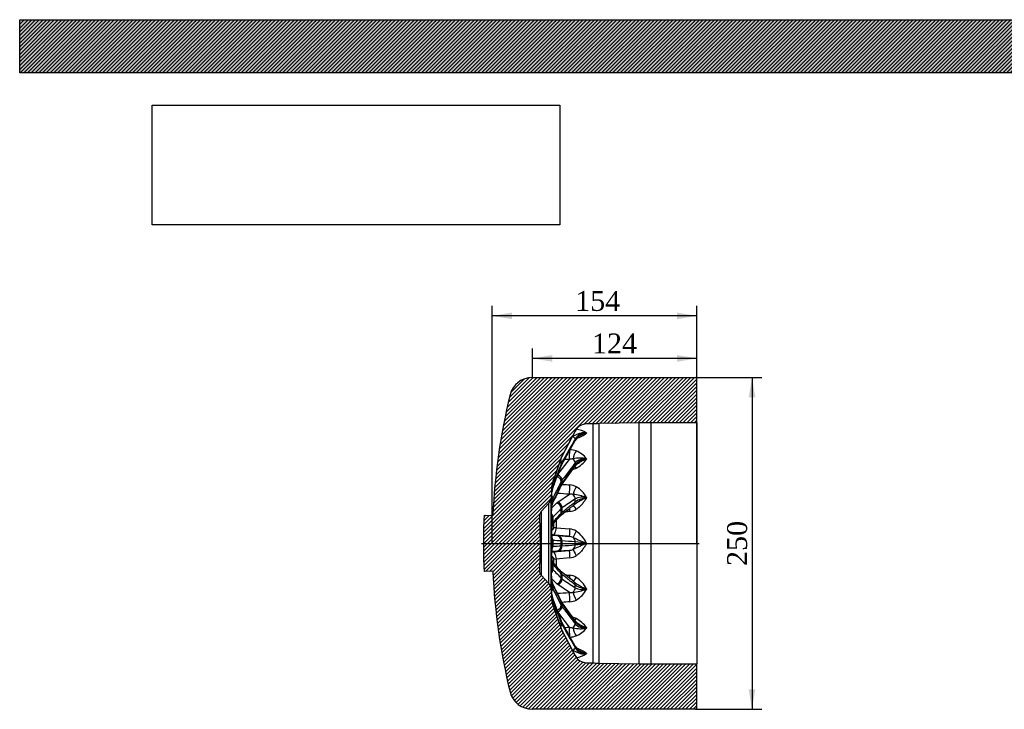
# Model space of a CAD drawing. Header units: millimetres. Extents: x 0 to 1485, y 0 to 1050.
# Tile 2 of 13: x 0 to 742, y 530 to 1050. Entities that reach past the tile are written whole.
import ezdxf
from ezdxf.enums import TextEntityAlignment as Align
from ezdxf.lldxf.tags import DXFTag

# ---------------------------------------------------------------- set-up
doc = ezdxf.new("R2010")
doc.units = ezdxf.units.MM
doc.header["$LTSCALE"] = 5
for name, color, linetype in [('CAP250H', 7, 'Continuous'), ('Default', 7, 'Continuous'), ('DV4_Default', 7, 'Continuous')]:
    doc.layers.add(name, color=color, linetype=linetype)
doc.styles.add('SEACAD_Times_New_Roman', font='times.ttf')
tags = doc.linetypes.add('CENTER2', pattern=[28.575, 19.05, -3.175, 3.175, -3.175]).pattern_tags.tags
tags[10:11] = [DXFTag(74, 4), DXFTag(75, 0), DXFTag(340, '0'), DXFTag(46, 0.0), DXFTag(50, 0.0), DXFTag(44, 0.0), DXFTag(45, 0.0)]
tags[8:9] = [DXFTag(74, 4), DXFTag(75, 0), DXFTag(340, '0'), DXFTag(46, 0.0), DXFTag(50, 0.0), DXFTag(44, 0.0), DXFTag(45, 0.0)]
tags[6:7] = [DXFTag(74, 4), DXFTag(75, 0), DXFTag(340, '0'), DXFTag(46, 0.0), DXFTag(50, 0.0), DXFTag(44, 0.0), DXFTag(45, 0.0)]
tags[4:5] = [DXFTag(74, 4), DXFTag(75, 0), DXFTag(340, '0'), DXFTag(46, 0.0), DXFTag(50, 0.0), DXFTag(44, 0.0), DXFTag(45, 0.0)]
doc.dimstyles.new('ANSImm', dxfattribs={"dimtxt": 15, "dimasz": 15, "dimexe": 7.5, "dimexo": 0, "dimgap": 3.75, "dimtad": 1, "dimdsep": 46, "dimtxsty": 'SEACAD_Times_New_Roman', "dimblk1": '_SE_FILLED', "dimblk2": '_SE_FILLED', "dimsah": 1, "dimcen": 7.5, "dimazin": 0, "dimtfac": 0.85, "dimtdec": 3, "dimtofl": 0, "dimtmove": 0, "dimatfit": 3, "dimfxl": 1, "dimarcsym": 0})
picture_1 = doc.add_image_def('image1.jpg', size_in_pixel=(4302, 1260))

# ---------------------------------------------------------------- blocks, each defined once
blk = doc.blocks.new('SE6')
at = {"layer": 'CAP250H', "linetype": 'Continuous'}
h = blk.add_hatch(dxfattribs=at)
h.set_pattern_fill('LINE', scale=0.62992, angle=45, style=0)
edge = h.paths.add_edge_path()
edge.add_arc((417.8, 716.28), 10, 152.53846, 160.5297, ccw=False)
edge.add_line((408.92, 720.89), (418.88, 740.05))
edge.add_arc((427.76, 735.44), 10, 91.5, 152.53846, ccw=False)
edge.add_line((427.5, 745.44), (432.42, 745.57))
edge.add_line((432.42, 745.57), (436.78, 745.66))
edge.add_line((436.78, 745.66), (467.24, 746.19))
edge.add_line((467.24, 746.19), (475.97, 746.27))
edge.add_line((475.97, 746.27), (510.6, 746.27))
edge.add_line((510.6, 746.27), (510.6, 779.47))
edge.add_arc((509.6, 779.47), 1, 0, 90)
edge.add_line((509.6, 780.47), (386.6, 780.47))
edge.add_arc((386.6, 763.17), 17.3, 90, 166.30003)
edge.add_arc((828.4, 655.47), 472.04, 166.30003, 177.4502)
edge.add_line((356.83, 676.47), (350.24, 676.76))
edge.add_arc((828.4, 655.47), 478.64, 177.4502, 178.07415)
edge.add_arc((406.6, 669.65), 56.6, 178.07415, 180)
edge.add_line((350, 669.65), (350, 641.29))
edge.add_arc((406.6, 641.29), 56.6, 180, 181.92585)
edge.add_arc((828.4, 655.47), 478.64, 181.92585, 182.5498)
edge.add_line((350.24, 634.18), (356.83, 634.47))
edge.add_arc((828.4, 655.47), 472.04, 182.5498, 193.69997)
edge.add_arc((386.6, 547.77), 17.3, 193.69997, 270)
edge.add_line((386.6, 530.47), (509.6, 530.47))
edge.add_arc((509.6, 531.47), 1, 270, 360)
edge.add_line((510.6, 531.47), (510.6, 564.67))
edge.add_line((510.6, 564.67), (475.97, 564.67))
edge.add_line((475.97, 564.67), (467.24, 564.75))
edge.add_line((467.24, 564.75), (436.78, 565.28))
edge.add_line((436.78, 565.28), (432.42, 565.37))
edge.add_line((432.42, 565.37), (427.5, 565.5))
edge.add_arc((427.76, 575.5), 10, 207.46154, 268.5, ccw=False)
edge.add_line((418.88, 570.89), (408.92, 590.05))
edge.add_arc((417.8, 594.66), 10, 199.4703, 207.46154, ccw=False)
edge.add_line((408.37, 591.33), (402, 609.33))
edge.add_arc((411.43, 612.66), 10, 185.71059, 199.4703, ccw=False)
edge.add_line((401.48, 611.67), (400.41, 622.38))
edge.add_arc((395.44, 621.88), 5, 5.71059, 43.07537)
edge.add_line((399.09, 625.3), (393.32, 631.46))
edge.add_arc((396.98, 634.88), 5, 178.25056, 223.07537, ccw=False)
edge.add_line((391.98, 635.03), (392.6, 655.47))
edge.add_line((392.6, 655.47), (391.98, 675.91))
edge.add_arc((396.98, 676.06), 5, 136.92463, 181.74944, ccw=False)
edge.add_line((393.32, 679.48), (399.09, 685.64))
edge.add_arc((395.44, 689.06), 5, 316.92463, 354.28941)
edge.add_line((400.41, 688.56), (401.48, 699.27))
edge.add_arc((411.43, 698.27), 10, 160.5297, 174.28941, ccw=False)
edge.add_line((402, 701.61), (408.37, 719.61))
at = {"layer": 'CAP250H', "color": 7, "linetype": 'Continuous'}
for p, q in [((386.6, 780.47), (509.6, 780.47)), ((510.6, 746.27), (510.6, 779.47)), ((432.42, 745.57), (427.5, 745.44)), ((427.5, 745.44), (427.5, 745.44)), ((432.42, 565.37), (432.42, 745.57)), ((467.24, 746.19), (436.78, 745.66)), ((436.78, 745.66), (436.78, 565.28)), ((467.24, 564.75), (467.24, 746.19)), ((475.97, 746.27), (475.97, 564.67)), ((510.6, 746.27), (475.97, 746.27)), ((510.6, 746.27), (510.6, 564.67)), ((418.88, 740.05), (408.92, 720.89)), ((418.88, 740.04), (418.88, 740.05)), ((427.5, 738.68), (427.5, 738.5)), ((408.87, 714.95), (418.83, 732.91)), ((418.88, 733.16), (418.88, 734.05)), ((408.37, 719.58), (408.92, 720.86)), ((408.92, 720.89), (408.92, 720.86)), ((408.37, 719.61), (402, 701.61)), ((405.88, 707.31), (414.49, 718.64)), ((408.37, 719.58), (408.37, 719.61)), ((408.92, 716.57), (408.37, 715.41)), ((408.37, 714), (408.37, 715.41)), ((408.37, 714), (408.92, 715.2)), ((408.64, 699.4), (418.6, 713.41)), ((408.92, 716.57), (408.92, 715.2)), ((408.92, 700.45), (418.88, 714.44)), ((418.88, 714.44), (418.88, 716.1)), ((427.5, 719.25), (427.5, 718.92)), ((401.48, 699.27), (400.41, 688.56)), ((401.48, 699.19), (401.48, 699.27)), ((402, 698.88), (401.78, 698.23)), ((402, 701.61), (402, 701.56)), ((402, 686.53), (408.37, 699.5)), ((402, 698.88), (402, 697.22)), ((408.92, 702.97), (408.37, 702.11)), ((408.37, 699.5), (408.37, 702.11)), ((408.37, 699.5), (408.92, 700.45)), ((408.92, 702.97), (408.92, 700.45)), ((401.48, 694.86), (401.48, 696.86)), ((401.78, 696.55), (402, 697.22)), ((405.72, 686.56), (414.49, 692.5)), ((399.09, 685.64), (393.32, 679.48)), ((399.09, 625.3), (399.09, 685.64)), ((400.41, 688.56), (400.41, 622.38)), ((401.28, 682.13), (404.94, 685.92)), ((401.48, 684.54), (401.48, 688.23)), ((402, 689.59), (401.78, 689.1)), ((401.78, 686), (402, 686.53)), ((402, 689.59), (402, 686.53)), ((404.94, 685.92), (405.72, 686.56)), ((418.88, 686.75), (418.88, 688.92)), ((427.5, 690.11), (427.5, 689.69)), ((350.24, 676.76), (356.83, 676.47)), ((391.98, 675.91), (392.6, 655.47)), ((393.32, 679.48), (393.32, 631.46)), ((408.92, 682.15), (408.37, 681.71)), ((408.37, 678.3), (408.37, 681.71)), ((408.37, 678.3), (408.92, 678.84)), ((408.92, 682.15), (408.92, 678.84)), ((350, 641.29), (350, 669.65)), ((401.48, 669.79), (401.48, 674.61)), ((402, 675.11), (401.78, 674.86)), ((401.78, 670.81), (402, 671.1)), ((402, 675.11), (402, 671.1)), ((402.77, 667.17), (402.77, 670.67)), ((404.51, 672.63), (404.51, 667.25)), ((401.13, 661.54), (404.94, 661.34)), ((404.51, 667.25), (414.79, 666.31)), ((404.94, 661.34), (405.72, 661.29)), ((405.72, 661.29), (414.49, 660.73)), ((392.6, 655.47), (391.98, 635.03)), ((401.48, 652.86), (401.48, 658.08)), ((402, 657.63), (401.78, 657.66)), ((402, 657.63), (402, 653.3)), ((408.92, 657.26), (408.37, 657.32)), ((408.37, 653.62), (408.37, 657.32)), ((408.37, 653.62), (408.92, 653.68)), ((408.92, 657.26), (408.92, 653.68)), ((418.88, 654.3), (418.88, 656.64)), ((427.5, 655.7), (427.5, 655.24)), ((404.94, 649.6), (401.13, 649.39)), ((401.78, 653.28), (402, 653.3)), ((405.72, 649.65), (404.94, 649.6)), ((414.49, 650.21), (405.72, 649.65)), ((401.48, 636.33), (401.48, 641.15)), ((402, 639.83), (401.78, 640.13)), ((402, 639.83), (402, 635.83)), ((402.77, 640.21), (402.77, 643.77)), ((414.79, 644.63), (404.51, 643.68)), ((404.51, 643.68), (404.51, 638.23)), ((356.83, 634.47), (350.24, 634.18)), ((393.32, 631.46), (399.09, 625.3)), ((401.78, 636.08), (402, 635.83)), ((417.83, 626.63), (407.87, 634.56)), ((408.92, 632.1), (408.37, 632.64)), ((408.37, 629.23), (408.37, 632.64)), ((408.92, 632.1), (408.92, 628.79)), ((404.94, 625.02), (401.28, 628.81)), ((401.48, 622.71), (401.48, 626.4)), ((402, 624.41), (401.78, 624.94)), ((408.37, 611.44), (402, 624.41)), ((402, 624.41), (402, 621.35)), ((405.72, 624.38), (404.94, 625.02)), ((414.49, 618.44), (405.72, 624.38)), ((408.37, 629.23), (408.92, 628.79)), ((418.88, 622.02), (418.88, 624.19)), ((400.41, 622.38), (401.48, 611.67)), ((401.78, 621.84), (402, 621.35)), ((427.5, 621.25), (427.5, 620.83)), ((401.48, 614.08), (401.48, 616.07)), ((401.48, 611.67), (401.48, 611.75)), ((402, 613.72), (401.78, 614.39)), ((401.78, 612.71), (402, 612.06)), ((402, 609.38), (401.78, 610.1)), ((402, 613.72), (402, 612.06)), ((402, 609.38), (402, 609.33)), ((402, 609.33), (408.37, 591.33)), ((408.92, 610.49), (408.37, 611.44)), ((408.37, 608.83), (408.37, 611.44)), ((418.6, 597.53), (408.64, 611.54)), ((418.88, 596.49), (408.92, 610.49)), ((408.92, 610.49), (408.92, 607.96)), ((414.49, 592.3), (405.72, 603.84)), ((408.37, 608.83), (408.92, 607.96)), ((408.92, 595.74), (408.37, 596.94)), ((408.37, 595.53), (408.37, 596.94)), ((408.37, 595.53), (408.92, 594.37)), ((418.84, 578.03), (408.88, 595.99)), ((408.92, 595.74), (408.92, 594.37)), ((418.88, 594.84), (418.88, 596.49)), ((408.92, 590.07), (408.37, 591.35)), ((408.37, 591.33), (408.37, 591.35)), ((408.92, 590.07), (408.92, 590.05)), ((408.92, 590.05), (418.88, 570.89)), ((427.5, 592.01), (427.5, 591.69)), ((418.88, 576.88), (418.88, 577.78)), ((427.5, 572.44), (427.5, 572.26)), ((418.88, 570.89), (418.88, 570.89)), ((427.5, 565.5), (427.5, 565.5)), ((427.5, 565.5), (432.42, 565.37)), ((436.78, 565.28), (467.24, 564.75)), ((475.97, 564.67), (510.6, 564.67)), ((510.6, 531.47), (510.6, 564.67)), ((509.6, 530.47), (386.6, 530.47))]:
    blk.add_line(p, q, dxfattribs=at)
for centre, radius, start, end in [((386.6, 763.17), 17.3, 90, 166.30003), ((509.6, 779.47), 1, 0, 90), ((828.4, 655.47), 472.04, 166.30003, 177.4502), ((427.76, 735.44), 10, 91.5, 152.53846), ((445.51, 245.74), 500, 91, 91.5), ((475.97, 246.27), 500, 90, 91), ((432.13, 690.44), 48.07, 107.91462, 108.61583), ((427.58, 728.01), 10, 119.63054, 150.70705), ((427.76, 735.44), 10, 151.73114, 152.57419), ((427.09, 729.1), 9.58, 87.55847, 148.88417), ((428.13, 727.86), 10.66, 93.43886, 150.19806), ((416.9, 721.53), 20.16, 58.29303, 81.93987), ((410.55, 761.47), 28.55, 289.34006, 306.41357), ((417.8, 716.28), 10, 152.53846, 160.5297), ((414.28, 709.92), 16.14, 70.26852, 87.35852), ((412.66, 707.68), 18.81, 37.93907, 67.93443), ((414.53, 711.67), 6.53, 149.87857, 161.05821), ((418.31, 704.64), 14.51, 93.82037, 105.29524), ((422.7, 697.67), 22.11, 77.46017, 104.00523), ((424.74, 708.98), 7.56, 127.50532, 144.22033), ((426.24, 709.32), 10.01, 82.80318, 137.34161), ((428.25, 706.97), 11.98, 93.59088, 141.37964), ((408.26, 732.99), 23.83, 298.7683, 323.81949), ((413.54, 724.69), 14.03, 284.17763, 296.19869), ((411.43, 698.27), 10, 160.5297, 174.28941), ((411.44, 698.23), 10.01, 164.89905, 174.51024), ((410.22, 695.66), 8.82, 163.06998, 172.15448), ((12916.28, -5436.64), 13931.77, 153.871777, 153.931265), ((412.02, 696.92), 4.19, 143.68199, 155.48623), ((413.95, 687.16), 12.4, 62.2529, 86.15403), ((408.3, 679.31), 22.02, 29.351, 58.73828), ((397.2, 694.81), 3.9, 0.58449, 4.54061), ((410.35, 694.15), 8.9, 164.39511, 175.42385), ((409.11, 694.23), 7.65, 163.79107, 175.37811), ((405.37, 695.57), 3.68, 157.01046, 167.39479), ((415.48, 683.22), 9.33, 78.46118, 96.10722), ((409.69, 633.97), 58.89, 72.40528, 82.53454), ((395.44, 689.06), 5, 316.92463, 354.28941), ((409.02, 686.13), 7.82, 157.64335, 164.39624), ((407.31, 684.11), 5.84, 161.0751, 175.75456), ((405.37, 684.07), 3.9, 161.91942, 175.33448), ((403.62, 684.69), 2.04, 151.49263, 162.88137), ((6523.96, -8303.51), 10869.02, 124.173086, 124.236566), ((419.69, 682.06), 2.91, 123.12103, 129.47338), ((440.22, 655.06), 36.89, 110.1843, 126.93472), ((425.11, 675.62), 14.69, 80.67021, 115.10039), ((428.68, 672.1), 17.63, 93.8686, 123.77023), ((828.4, 655.47), 478.64, 177.4502, 178.07415), ((396.98, 676.06), 5, 136.92463, 181.74944), ((4665.76, -3427.93), 5917.31, 136.011633, 136.100444), ((409.12, 674.74), 2.06, 127.30818, 137.55746), ((413.6, 691.34), 11.9, 275.71129, 300.9899), ((406.6, 669.65), 56.6, 178.07415, 180), ((442.09, 663.93), 41.02, 171.79547, 188.20453), ((444.44, 663.78), 43.34, 172.63179, 186.05588), ((403.91, 669.62), 2.44, 151.0196, 176.14713), ((400.93, 640.95), 20.87, 85.9633, 87.90898), ((413.73, 654.89), 11.48, 58.48543, 84.7181), ((405.52, 644.52), 24.66, 26.95797, 54.80709), ((271.51, -2007.25), 2668.08, 87.05965, 87.19651), ((278.29, 3183.01), 2532.73, 272.79983, 272.944), ((-93.06, -7525.79), 8198.43, 86.419882, 86.489618), ((-61.23, 8322.93), 7683.65, 273.508046, 273.582455), ((413.8, 652.08), 8.67, 65.84103, 85.4372), ((462.19, 751.76), 102.14, 243.95701, 250.14299), ((462.18, 559.2), 102.11, 109.85624, 116.04376), ((357.61, 57.18), 602.58, 83.33988, 84.16358), ((357.61, 1253.76), 602.58, 275.83642, 276.66012), ((442.09, 647), 41.03, 171.79651, 188.20349), ((444.52, 647.15), 43.42, 173.94016, 187.35841), ((400.93, 669.99), 20.87, 272.09102, 274.0367), ((413.8, 658.86), 8.67, 274.56321, 294.15855), ((413.73, 656.05), 11.48, 275.2819, 301.51457), ((406.6, 641.29), 56.6, 180, 181.92585), ((828.4, 655.47), 478.64, 181.92585, 182.5498), ((403.91, 641.31), 2.43, 183.83194, 209.00134), ((1628.48, 1718.5), 1632.5, 221.27222, 221.59199), ((828.4, 655.47), 472.04, 182.5498, 193.69997), ((396.98, 634.88), 5, 178.25056, 223.07537), ((4452.32, 4533.16), 5620.87, 223.89721, 223.99071), ((409.03, 636.12), 1.94, 222.71264, 233.80076), ((413.6, 619.6), 11.9, 59.0101, 84.28871), ((395.44, 621.88), 5, 5.71059, 43.07537), ((405.15, 626.81), 3.67, 183.92907, 198.37104), ((407.3, 626.83), 5.83, 184.2381, 198.93224), ((403.53, 626.24), 1.95, 197.65398, 209.69132), ((3280.63, 2027.73), 3202.29, 205.97349, 206.23226), ((6144.31, 9055.92), 10193.68, 235.761331, 235.829017), ((419.33, 628.38), 2.29, 229.69273, 237.74841), ((440.25, 655.92), 36.95, 233.08378, 249.80198), ((428.68, 638.84), 17.63, 236.22977, 266.1314), ((405.56, 609.12), 25.07, 28.94189, 55.57909), ((409.01, 624.81), 7.81, 195.59857, 202.36185), ((415.48, 627.72), 9.34, 263.89397, 281.53764), ((409.66, 677.12), 59.05, 277.47947, 287.58071), ((425.11, 635.32), 14.69, 244.89961, 279.32979), ((408.5, 631.43), 21.75, 301.07275, 330.83797), ((410.35, 616.78), 8.9, 184.5733, 195.60774), ((410.22, 615.28), 8.82, 187.84315, 196.93238), ((411.44, 612.7), 10.01, 185.48947, 195.10124), ((411.43, 612.66), 10, 185.71059, 199.4703), ((409.49, 616.75), 8.04, 184.71766, 188.68106), ((409.49, 616.75), 8.04, 193.85829, 195.79353), ((405.29, 615.43), 3.62, 193.7803, 204.35119), ((5587.51, 2429.66), 5495.76, 199.34273, 199.54205), ((4952.68, 2329.5), 4863.39, 200.65755, 200.86734), ((412.21, 614.15), 4.42, 204.96264, 216.18772), ((413.95, 623.77), 12.4, 273.84593, 297.74714), ((413.66, 598.94), 5.61, 198.70973, 211.7061), ((413.54, 586.25), 14.03, 63.80134, 75.84611), ((424.55, 601.74), 7.28, 215.32891, 232.62359), ((428.25, 603.97), 11.98, 218.62036, 266.40912), ((426.24, 601.62), 10.01, 222.65839, 277.19682), ((407.98, 577.63), 24.24, 36.39532, 61.01689), ((435.45, 616.43), 25.68, 233.17979, 251.94509), ((417.8, 594.66), 10, 199.4703, 207.46154), ((418.31, 606.3), 14.51, 254.70598, 266.17841), ((422.7, 613.28), 22.12, 256.00077, 282.53382), ((412.75, 603.14), 18.67, 291.95657, 322.16994), ((414.28, 601.01), 16.14, 272.65694, 289.73157), ((432.14, 620.51), 48.08, 251.38152, 252.08482), ((427.44, 582.8), 9.82, 208.98972, 240.646), ((428.13, 583.08), 10.66, 209.80194, 266.56114), ((427.09, 581.84), 9.58, 211.11583, 272.44153), ((416.9, 589.42), 20.16, 278.0636, 301.7035), ((410.28, 548.94), 29.13, 53.7645, 70.44472), ((427.76, 575.5), 10, 207.42581, 217.09382), ((427.76, 575.5), 10, 207.46154, 268.5), ((445.51, 1065.2), 500, 268.5, 269), ((475.97, 1064.67), 500, 269, 270), ((386.6, 547.77), 17.3, 193.69997, 270), ((509.6, 531.47), 1, 270, 0)]:
    blk.add_arc(centre, radius, start, end, dxfattribs=at)
for centre, major_axis, ratio, start_param, end_param in [((419.86, 736.7), (-0.7, -4.95), 0.490571, 4.638635, 4.886132), ((415.33, 735.77), (3.47, -1.98), 0.366893, 0.184391, 1.174825), ((415.33, 734.85), (-3.5, 1.94), 0.312014, 3.141585, 3.334729), ((414.92, 722.12), (-0.17, -5), 0.086728, 3.964895, 5.486195), ((419.86, 721.24), (-1.65, -4.72), 0.406222, 3.903372, 5.313649), ((404.6, 716.66), (3.73, -1.44), 0.377387, 0.128464, 0.876161), ((405.38, 718.29), (3.48, -1.98), 0.366923, 0.178061, 0.976936), ((404.6, 715.21), (-3.74, 1.42), 0.344173, 3.141795, 3.287349), ((405.38, 716.89), (-3.5, 1.94), 0.31209, 3.142478, 3.340847), ((856.39, 631.68), (-1109.47, 67.47), 0.058909, -1.157555, -1.154107), ((415.33, 717.42), (3.18, -2.42), 0.648229, 0.435955, 1.426389), ((419.86, 708.95), (2.13, -4.52), 0.301217, -4.091504, -3.568962), ((415.33, 715.73), (-3.26, 2.32), 0.606227, 3.14219, 3.570255), ((404.6, 703.08), (3.56, -1.82), 0.679345, 0.317093, 1.720402), ((405.38, 704.31), (3.19, -2.42), 0.648309, 0.429503, 1.930831), ((397.92, 699.21), (3.84, -1.13), 0.379981, 0.095779, 0.506945), ((398.23, 700.13), (3.73, -1.44), 0.377403, 0.122285, 0.600771), ((404.6, 700.41), (-3.59, 1.76), 0.653924, 3.141364, 3.467712), ((405.38, 701.71), (-3.26, 2.32), 0.606342, 3.143585, 3.576269), ((414.92, 697.08), (-0.33, -4.99), 0.066818, 4.201787, 5.879569), ((419.86, 695.76), (-2.25, -4.47), 0.26003, 4.286869, 5.697145), ((397.92, 689.88), (3.73, -1.45), 0.69059, 0.24596, 0.80886), ((398.23, 690.57), (3.57, -1.81), 0.679402, 0.310753, 0.980084), ((397.5, 697.24), (3.97, -0.49), 0.648046, 0.042727, 0.317919), ((397.5, 695.22), (-3.98, 0.37), 0.076297, 3.1387, 3.185224), ((397.92, 697.5), (-3.84, 1.12), 0.358689, 3.138772, 3.261686), ((398.23, 698.43), (-3.74, 1.42), 0.34424, 3.14215, 3.293279), ((856.39, 624.18), (-1109.47, 88.55), 0.032311, -1.158559, -1.14967), ((415.33, 689.65), (2.24, -3.31), 0.830879, 0.865145, 1.85558), ((397.5, 688.53), (3.92, -0.81), 0.888005, 0.144117, 0.586896), ((397.5, 684.8), (-3.98, 0.41), 0.450408, 3.138428, 3.225053), ((397.92, 686.71), (-3.74, 1.42), 0.674294, 3.137509, 3.407407), ((398.23, 687.42), (-3.59, 1.76), 0.65402, 3.141997, 3.473499), ((404.6, 682.26), (2.87, -2.78), 0.877878, 0.688157, 2.183151), ((405.38, 682.9), (2.24, -3.31), 0.830997, 0.858617, 2.359945), ((419.86, 679.71), (2.47, -4.35), 0.122833, 1.835323, 3.140212), ((415.33, 687.44), (-2.49, 3.13), 0.808147, 3.141723, 3.956186), ((398.23, 675.67), (2.88, -2.78), 0.877968, 0.681622, 1.409117), ((397.92, 675.31), (3.23, -2.36), 0.896063, 0.562997, 1.154126), ((397.5, 674.79), (2.54, -3.09), 0.992773, 0.841694, 1.270249), ((404.6, 678.77), (-3, 2.65), 0.86412, 3.141267, 3.808952), ((405.38, 679.5), (-2.49, 3.13), 0.808284, 3.144465, 3.962141), ((414.92, 678.16), (0.47, -4.98), 0.00106, 3.904221, 4.439736), ((397.92, 671.16), (-3.29, 2.27), 0.887244, 3.267573, 3.705637), ((397.5, 669.92), (-3.96, 0.57), 0.755947, 3.137969, 3.285738), ((398.23, 671.56), (-3, 2.65), 0.864231, 3.274929, 3.814587), ((402.66, 664.76), (-0.19, -2.99), 0.88343, 5.717263, 6.2586), ((838.54, 622.99), (-444.35, 38.53), 0.011519, -0.183118, -0.175402), ((401.95, 664.8), (-0.07, -3), 0.983216, 6.01543, 6.220008), ((856.39, 621.44), (-1109.47, 96.2), 0.000949, -1.161055, -1.149151), ((404.59, 666.86), (-3, 0), 0.131868, 4.738569, 5.363642), ((404.6, 657.35), (0.22, 3.99), 0.942763, 4.753642, 6.248635), ((405.38, 657.31), (0.26, 3.99), 0.887173, 4.756892, 6.25822), ((414.92, 665.71), (-0.43, -4.98), 0.036735, 4.593876, 6.271658), ((419.86, 664.16), (-2.51, -4.33), 0.07425, 4.636816, 6.047093), ((398.23, 657.7), (0.22, 3.99), 0.942871, 4.747563, 5.412385), ((397.5, 658.1), (-3.83, -1.15), 0.946401, 2.829009, 3.142909), ((397.92, 657.71), (0.18, 4), 0.965119, 4.742231, 5.241454), ((404.6, 653.58), (0.22, -3.99), 0.942763, 0.03455, 1.529543), ((405.38, 653.63), (0.26, -3.99), 0.887173, 0.024965, 1.526293), ((415.33, 656.67), (0.26, 3.99), 0.887035, 4.76312, 5.753554), ((415.33, 654.27), (0.26, -3.99), 0.887035, 0.529631, 1.520065), ((402.66, 646.18), (-0.19, 2.99), 0.88343, 0.024586, 0.566166), ((401.95, 646.14), (-0.07, 3), 0.983216, 0.063177, 0.264241), ((838.54, 687.95), (-444.35, -38.53), 0.011519, 0.175917, 0.183118), ((398.23, 653.24), (0.22, -3.99), 0.942871, 0.882338, 1.535622), ((397.92, 653.23), (0.18, -4), 0.965119, 1.032244, 1.540954), ((397.5, 652.83), (-3.83, 1.15), 0.946401, 3.138769, 3.454176), ((856.39, 689.5), (-1109.47, -96.2), 0.000949, 1.149151, 1.161055), ((414.92, 645.23), (0.43, -4.98), 0.036735, 3.15312, 4.830902), ((419.86, 646.78), (2.51, -4.33), 0.07425, 3.377685, 4.787962), ((397.92, 639.78), (-3.29, -2.27), 0.887244, 2.577548, 3.004251), ((397.5, 641.02), (-3.96, -0.57), 0.755947, 2.997447, 3.142116), ((398.23, 639.38), (-3, -2.65), 0.864231, 2.468599, 3.013664), ((404.59, 644.08), (-3, 0), 0.131868, 0.919543, 1.544616), ((398.23, 635.26), (2.88, 2.78), 0.877968, 4.874428, 5.601563), ((397.92, 635.63), (3.23, 2.36), 0.896063, 5.128589, 5.720188), ((397.5, 636.15), (2.54, 3.09), 0.992773, 5.012717, 5.441491), ((404.6, 632.16), (-3, -2.65), 0.86412, 2.474233, 3.15025), ((405.38, 631.44), (-2.49, -3.13), 0.808284, 2.321044, 3.13503), ((414.92, 632.78), (0.47, 4.98), 0.00106, -4.439736, -3.903441), ((397.5, 626.14), (-3.98, -0.41), 0.450408, 3.058133, 3.144454), ((397.92, 624.23), (-3.74, -1.42), 0.674294, 2.875778, 3.143337), ((398.23, 623.51), (-3.59, -1.76), 0.65402, 2.809686, 3.140317), ((404.6, 628.68), (2.87, 2.78), 0.877878, 4.100034, 5.595028), ((405.38, 628.04), (2.24, 3.31), 0.830997, 3.92324, 5.424568), ((419.86, 631.23), (2.47, 4.35), 0.122833, 3.142044, 4.447862), ((415.33, 623.5), (-2.49, -3.13), 0.808147, 2.326999, 3.140291), ((397.5, 622.41), (3.92, 0.81), 0.888005, 5.696655, 6.139068), ((397.92, 621.06), (3.73, 1.45), 0.69059, 5.474129, 6.037225), ((398.23, 620.36), (3.57, 1.81), 0.679402, 5.302821, 5.972432), ((856.39, 686.76), (-1109.47, -88.55), 0.032311, 1.149612, 1.158559), ((414.92, 613.86), (0.33, -4.99), 0.066818, 3.545209, 5.222991), ((415.33, 621.29), (2.24, 3.31), 0.830879, 4.427606, 5.41804), ((419.86, 615.17), (2.25, -4.47), 0.26003, 3.727633, 5.137909), ((397.5, 613.7), (3.97, 0.49), 0.648046, 5.964915, 6.240458), ((397.5, 615.72), (-3.98, -0.37), 0.076297, 3.097961, 3.143933), ((397.92, 611.73), (3.84, 1.13), 0.379981, 5.776196, 6.187407), ((398.23, 610.81), (3.73, 1.44), 0.377403, 5.678287, 6.160901), ((397.92, 613.44), (-3.84, -1.12), 0.358689, 3.021499, 3.141974), ((398.23, 612.51), (-3.74, -1.42), 0.34424, 2.989907, 3.140256), ((404.6, 610.52), (-3.59, -1.76), 0.653924, 2.815474, 3.145494), ((405.38, 609.22), (-3.26, -2.32), 0.606342, 2.706917, 3.139364), ((404.6, 607.86), (3.56, 1.82), 0.679345, 4.548446, 5.966092), ((405.38, 606.62), (3.19, 2.42), 0.648309, 4.352355, 5.853682), ((404.6, 594.28), (3.73, 1.44), 0.377387, 5.390249, 6.154721), ((405.38, 592.64), (3.48, 1.98), 0.366923, 5.28976, 6.105125), ((404.6, 595.72), (-3.74, -1.42), 0.344173, 2.995837, 3.144941), ((405.38, 594.05), (-3.5, -1.94), 0.31209, 2.942338, 3.140043), ((415.33, 593.52), (3.18, 2.42), 0.648229, 4.856796, 5.847231), ((419.86, 601.99), (2.13, 4.52), 0.301217, 3.574638, 4.091504), ((415.33, 595.21), (-3.26, -2.32), 0.606227, 2.71293, 3.140237), ((856.38, 679.25), (-1109.47, -67.47), 0.058909, 1.154111, 1.157555), ((414.92, 588.82), (0.17, -5), 0.086728, 3.938583, 5.461203), ((419.86, 589.7), (1.65, -4.72), 0.406222, 4.111129, 5.521406), ((415.33, 575.17), (3.47, 1.98), 0.366893, 5.10836, 6.098794), ((419.86, 574.24), (0.7, -4.95), 0.490571, 4.538646, 4.792433), ((415.33, 576.09), (-3.5, -1.94), 0.312014, 2.948457, 3.141229)]:
    blk.add_ellipse(centre, major_axis=major_axis, ratio=ratio, start_param=start_param, end_param=end_param, dxfattribs=at)
for points, knots in [([(408.92, 720.86), (410.15, 723.23), (411.38, 725.6), (412.61, 727.96), (414.7, 731.99), (416.79, 736.02), (418.88, 740.04)], [0, 0, 0, 0, 0.370027, 0.370027, 0.370027, 1, 1, 1, 1]), ([(427.5, 738.68), (427.02, 738.73), (426.55, 738.76), (425.61, 738.77), (425.15, 738.75), (423.78, 738.62), (422.91, 738.44), (421.65, 738.06), (421.24, 737.92), (420.44, 737.61), (420.05, 737.44), (419.27, 737.09), (418.89, 736.91), (418.13, 736.55), (417.74, 736.36), (417.35, 736.18)], [0, 0, 0, 0, 0.125, 0.125, 0.25, 0.25, 0.5, 0.5, 0.625, 0.625, 0.75, 0.75, 0.875, 0.875, 1, 1, 1, 1]), ([(422.63, 736.71), (423.3, 737.1), (423.98, 737.43), (425.61, 738.08), (426.55, 738.34), (427.5, 738.5)], [0.5546875, 0.5546875, 0.5546875, 0.5546875, 0.75, 0.75, 1, 1, 1, 1]), ([(418.88, 734.05), (417.66, 731.9), (416.43, 729.74), (415.2, 727.59), (413.11, 723.91), (411.02, 720.24), (408.92, 716.57)], [0, 0, 0, 0, 0.370027, 0.370027, 0.370027, 1, 1, 1, 1]), ([(408.92, 715.2), (410.15, 717.42), (411.38, 719.63), (412.61, 721.85), (414.7, 725.62), (416.79, 729.39), (418.88, 733.16)], [0, 0, 0, 0, 0.370027, 0.370027, 0.370027, 1, 1, 1, 1]), ([(402, 701.56), (402.89, 704.07), (403.78, 706.58), (404.67, 709.1), (405.9, 712.59), (407.13, 716.09), (408.37, 719.58)], [0, 0, 0, 0, 0.418378, 0.418378, 0.418378, 1, 1, 1, 1]), ([(408.37, 715.41), (407.48, 713.1), (406.59, 710.8), (405.71, 708.49), (404.47, 705.29), (403.24, 702.08), (402, 698.88)], [0, 0, 0, 0, 0.418378, 0.418378, 0.418378, 1, 1, 1, 1]), ([(402, 697.22), (402.89, 699.56), (403.78, 701.9), (404.67, 704.24), (405.9, 707.49), (407.13, 710.74), (408.37, 714)], [0, 0, 0, 0, 0.418378, 0.418378, 0.418378, 1, 1, 1, 1]), ([(418.88, 716.1), (417.66, 714.48), (416.43, 712.86), (415.2, 711.24), (413.11, 708.49), (411.02, 705.73), (408.92, 702.97)], [0, 0, 0, 0, 0.370027, 0.370027, 0.370027, 1, 1, 1, 1]), ([(420.13, 714.99), (420.36, 715.18), (420.6, 715.36), (421.24, 715.85), (421.65, 716.14), (422.91, 716.97), (423.79, 717.46), (425.61, 718.3), (426.55, 718.66), (427.5, 718.92)], [0.3002584, 0.3002584, 0.3002584, 0.3002584, 0.375, 0.375, 0.5, 0.5, 0.75, 0.75, 1, 1, 1, 1]), ([(401.1, 694.99), (401.12, 695.29), (401.15, 695.68), (401.27, 696.96), (401.37, 698.02), (401.48, 699.19)], [0.6097129, 0.6097129, 0.6097129, 0.6097129, 0.75, 0.75, 1, 1, 1, 1]), ([(408.37, 702.11), (407.48, 700.37), (406.59, 698.62), (405.71, 696.87), (404.47, 694.45), (403.24, 692.02), (402, 689.59)], [0, 0, 0, 0, 0.418378, 0.418378, 0.418378, 1, 1, 1, 1]), ([(409.02, 699.94), (410.55, 699.83), (412.07, 699.73), (413.59, 699.62), (413.99, 699.59), (414.39, 699.57), (414.79, 699.54)], [0.4390445, 0.4390445, 0.4390445, 0.4390445, 0.8834149, 0.8834149, 0.8834149, 1, 1, 1, 1]), ([(401.48, 696.86), (401.37, 695.93), (401.27, 695.2), (401.12, 694.35), (401.08, 694.25), (401.08, 694.59), (401.09, 694.76), (401.1, 694.99)], [0, 0, 0, 0, 0.25, 0.25, 0.5, 0.5, 0.6097129, 0.6097129, 0.6097129, 0.6097129]), ([(401.48, 688.23), (401.37, 687.67), (401.27, 687.39), (401.12, 687.49), (401.08, 687.86), (401.08, 689.23), (401.12, 690.2), (401.27, 692.41), (401.37, 693.64), (401.48, 694.86)], [0, 0, 0, 0, 0.25, 0.25, 0.5, 0.5, 0.75, 0.75, 1, 1, 1, 1]), ([(401.11, 688.47), (401.11, 688.47), (401.11, 688.47), (401.11, 688.51), (401.1, 688.65), (401.1, 688.9), (401.1, 689.26), (401.12, 689.74), (401.14, 690.32), (401.18, 690.99), (401.23, 691.73), (401.29, 692.54), (401.35, 693.39), (401.42, 694.18), (401.47, 694.63), (401.49, 694.85)], [0.3685718, 0.3685718, 0.3685718, 0.3685718, 0.3702674, 0.4018924, 0.4402027, 0.4851177, 0.5357394, 0.5892295, 0.6463613, 0.7060098, 0.7664132, 0.8288547, 0.892397, 0.9568225, 1, 1, 1, 1]), ([(401.48, 674.61), (401.37, 674.51), (401.27, 674.72), (401.12, 675.74), (401.08, 676.55), (401.08, 678.6), (401.12, 679.81), (401.27, 682.23), (401.37, 683.45), (401.48, 684.54)], [0, 0, 0, 0, 0.25, 0.25, 0.5, 0.5, 0.75, 0.75, 1, 1, 1, 1]), ([(401.18, 675.95), (401.18, 675.95), (401.17, 675.98), (401.16, 676.11), (401.14, 676.35), (401.12, 676.71), (401.1, 677.18), (401.1, 677.75), (401.1, 678.4), (401.12, 679.13), (401.15, 679.91), (401.19, 680.73), (401.24, 681.57), (401.3, 682.41), (401.37, 683.24), (401.43, 683.92), (401.47, 684.26), (401.48, 684.38)], [0.3249703, 0.3249703, 0.3249703, 0.3249703, 0.3522509, 0.3847755, 0.4227022, 0.4651352, 0.510534, 0.5578585, 0.6073837, 0.6575018, 0.7087953, 0.7608838, 0.8133806, 0.8670407, 0.9211643, 0.9760692, 1, 1, 1, 1]), ([(408.92, 678.84), (410.15, 679.82), (411.38, 680.79), (412.61, 681.77), (414.7, 683.43), (416.79, 685.09), (418.88, 686.75)], [0, 0, 0, 0, 0.370027, 0.370027, 0.370027, 1, 1, 1, 1]), ([(427.5, 689.69), (427.36, 689.49), (427.23, 689.29), (426.96, 688.9), (426.83, 688.7), (426.42, 688.11), (426.15, 687.71), (425.32, 686.54), (424.74, 685.77), (423.49, 684.28), (422.82, 683.57), (421.73, 682.59), (421.36, 682.27), (420.57, 681.68), (420.16, 681.4), (419.73, 681.14)], [0, 0, 0, 0, 0.0625, 0.0625, 0.125, 0.125, 0.25, 0.25, 0.5, 0.5, 0.75, 0.75, 0.875, 0.875, 1, 1, 1, 1]), ([(402, 671.1), (402.89, 672.11), (403.78, 673.11), (404.67, 674.11), (405.9, 675.51), (407.13, 676.9), (408.37, 678.3)], [0, 0, 0, 0, 0.418378, 0.418378, 0.418378, 1, 1, 1, 1]), ([(401.46, 669.35), (401.46, 669.35), (401.47, 669.4), (401.47, 669.4), (401.47, 669.4)], [0, 0, 0, 0, 0.0110251, 0.2185613, 0.2185613, 0.2185613, 0.2185613]), ([(401.78, 674.86), (401.71, 674.76), (401.64, 674.69), (401.54, 674.61), (401.51, 674.6), (401.48, 674.61)], [0, 0, 0, 0, 0.5, 0.5, 1, 1, 1, 1]), ([(401.13, 665.26), (401.23, 665.31), (401.34, 665.37), (401.59, 665.53), (401.72, 665.62), (402, 665.84), (402.13, 665.95), (402.39, 666.23), (402.51, 666.38), (402.66, 666.66), (402.7, 666.75), (402.76, 666.96), (402.77, 667.07), (402.77, 667.17)], [0.3983824, 0.3983824, 0.3983824, 0.3983824, 0.5, 0.5, 0.625, 0.625, 0.75, 0.75, 0.875, 0.875, 0.9375, 0.9375, 1, 1, 1, 1]), ([(404.51, 667.25), (404.47, 666.53), (404.35, 665.8), (404, 664.47), (403.78, 663.87), (403.11, 662.35), (402.68, 661.76), (402.4, 661.77)], [0, 0, 0, 0, 0.25, 0.25, 0.5, 0.5, 1, 1, 1, 1]), ([(401.78, 657.66), (401.71, 657.67), (401.64, 657.71), (401.54, 657.86), (401.51, 657.96), (401.48, 658.08)], [0, 0, 0, 0, 0.5, 0.5, 1, 1, 1, 1]), ([(427.5, 655.24), (427.36, 655.03), (427.23, 654.82), (426.96, 654.39), (426.83, 654.18), (426.42, 653.55), (426.15, 653.13), (425.32, 651.88), (424.74, 651.07), (423.49, 649.51), (422.82, 648.77), (421.73, 647.75), (421.36, 647.43), (420.57, 646.82), (420.16, 646.53), (419.73, 646.27)], [0, 0, 0, 0, 0.0625, 0.0625, 0.125, 0.125, 0.25, 0.25, 0.5, 0.5, 0.75, 0.75, 0.875, 0.875, 1, 1, 1, 1]), ([(401.48, 652.86), (401.51, 652.98), (401.54, 653.08), (401.64, 653.22), (401.71, 653.27), (401.78, 653.28)], [0, 0, 0, 0, 0.5, 0.5, 1, 1, 1, 1]), ([(402.4, 649.17), (402.68, 649.18), (403.11, 648.58), (404, 646.58), (404.43, 645.13), (404.51, 643.68)], [0, 0, 0, 0, 0.5, 0.5, 1, 1, 1, 1]), ([(402.77, 643.77), (402.77, 643.87), (402.76, 643.98), (402.7, 644.18), (402.66, 644.28), (402.51, 644.55), (402.39, 644.71), (402.13, 644.98), (402, 645.1), (401.72, 645.32), (401.59, 645.41), (401.34, 645.56), (401.24, 645.63), (401.13, 645.68)], [0, 0, 0, 0, 0.0625, 0.0625, 0.125, 0.125, 0.25, 0.25, 0.375, 0.375, 0.5, 0.5, 0.6019315, 0.6019315, 0.6019315, 0.6019315]), ([(401.47, 641.54), (401.47, 641.54), (401.47, 641.54), (401.46, 641.58), (401.46, 641.6)], [0.7770735, 0.7770735, 0.7770735, 0.7770735, 0.8943431, 1, 1, 1, 1]), ([(408.37, 632.64), (407.48, 633.64), (406.59, 634.65), (405.71, 635.65), (404.47, 637.05), (403.24, 638.44), (402, 639.83)], [0, 0, 0, 0, 0.418378, 0.418378, 0.418378, 1, 1, 1, 1]), ([(401.48, 626.4), (401.37, 627.49), (401.27, 628.72), (401.12, 631.15), (401.08, 632.35), (401.08, 634.39), (401.12, 635.21), (401.27, 636.22), (401.37, 636.42), (401.48, 636.33)], [0, 0, 0, 0, 0.25, 0.25, 0.5, 0.5, 0.75, 0.75, 1, 1, 1, 1]), ([(401.48, 626.56), (401.46, 626.75), (401.42, 627.15), (401.35, 627.91), (401.28, 628.76), (401.22, 629.63), (401.17, 630.48), (401.14, 631.3), (401.11, 632.09), (401.1, 632.81), (401.1, 633.45), (401.11, 633.99), (401.13, 634.41), (401.15, 634.72), (401.17, 634.91), (401.18, 634.98), (401.18, 634.99), (401.18, 634.99)], [0, 0, 0, 0, 0.0379236, 0.092964, 0.1480232, 0.2024673, 0.2559368, 0.3090932, 0.3608094, 0.4122106, 0.4625179, 0.5114427, 0.5548541, 0.5954987, 0.6334228, 0.666279, 0.6758471, 0.6758471, 0.6758471, 0.6758471]), ([(401.48, 636.33), (401.51, 636.34), (401.54, 636.33), (401.64, 636.25), (401.71, 636.18), (401.78, 636.08)], [0, 0, 0, 0, 0.5, 0.5, 1, 1, 1, 1]), ([(418.88, 624.19), (417.66, 625.16), (416.43, 626.14), (415.2, 627.11), (413.11, 628.77), (411.02, 630.44), (408.92, 632.1)], [0, 0, 0, 0, 0.370027, 0.370027, 0.370027, 1, 1, 1, 1]), ([(411.37, 631.78), (412.11, 631.7), (412.85, 631.63), (413.59, 631.56), (413.99, 631.52), (414.39, 631.48), (414.79, 631.44)], [0.6677516, 0.6677516, 0.6677516, 0.6677516, 0.8834149, 0.8834149, 0.8834149, 1, 1, 1, 1]), ([(401.48, 616.07), (401.37, 617.3), (401.27, 618.54), (401.12, 620.75), (401.08, 621.71), (401.08, 623.08), (401.12, 623.46), (401.27, 623.55), (401.37, 623.27), (401.48, 622.71)], [0, 0, 0, 0, 0.25, 0.25, 0.5, 0.5, 0.75, 0.75, 1, 1, 1, 1]), ([(401.11, 615.81), (401.09, 616.11), (401.08, 616.33), (401.08, 616.69), (401.12, 616.58), (401.27, 615.74), (401.37, 615.01), (401.48, 614.08)], [0.3683696, 0.3683696, 0.3683696, 0.3683696, 0.5, 0.5, 0.75, 0.75, 1, 1, 1, 1]), ([(401.49, 616.09), (401.46, 616.35), (401.42, 616.84), (401.34, 617.69), (401.28, 618.55), (401.22, 619.37), (401.17, 620.13), (401.13, 620.81), (401.11, 621.39), (401.1, 621.85), (401.1, 622.18), (401.1, 622.38), (401.11, 622.46), (401.11, 622.47), (401.11, 622.47)], [0, 0, 0, 0, 0.0514722, 0.117204, 0.1824641, 0.2463775, 0.3089872, 0.3706402, 0.4297115, 0.488248, 0.5363462, 0.5811968, 0.619238, 0.6320356, 0.6320356, 0.6320356, 0.6320356]), ([(402, 621.35), (402.89, 619.6), (403.78, 617.86), (404.67, 616.11), (405.9, 613.68), (407.13, 611.25), (408.37, 608.83)], [0, 0, 0, 0, 0.418378, 0.418378, 0.418378, 1, 1, 1, 1]), ([(401.12, 615.68), (401.12, 615.75), (401.11, 615.89), (401.1, 616.03), (401.1, 616.08), (401.1, 616.09), (401.1, 616.09)], [0, 0, 0, 0, 0.0621968, 0.1548984, 0.226739, 0.2364933, 0.2364933, 0.2364933, 0.2364933]), ([(401.48, 611.75), (401.37, 612.91), (401.27, 613.98), (401.16, 615.2), (401.13, 615.54), (401.11, 615.81)], [0, 0, 0, 0, 0.25, 0.25, 0.3683696, 0.3683696, 0.3683696, 0.3683696]), ([(408.37, 596.94), (407.48, 599.28), (406.59, 601.62), (405.71, 603.96), (404.47, 607.21), (403.24, 610.47), (402, 613.72)], [0, 0, 0, 0, 0.418378, 0.418378, 0.418378, 1, 1, 1, 1]), ([(402, 612.06), (402.89, 609.76), (403.78, 607.45), (404.67, 605.14), (405.9, 601.94), (407.13, 598.73), (408.37, 595.53)], [0, 0, 0, 0, 0.418378, 0.418378, 0.418378, 1, 1, 1, 1]), ([(408.37, 591.35), (407.48, 593.87), (406.59, 596.38), (405.71, 598.9), (404.47, 602.39), (403.24, 605.89), (402, 609.38)], [0, 0, 0, 0, 0.418378, 0.418378, 0.418378, 1, 1, 1, 1]), ([(408.92, 607.96), (410.15, 606.34), (411.38, 604.72), (412.61, 603.11), (414.7, 600.35), (416.79, 597.59), (418.88, 594.84)], [0, 0, 0, 0, 0.370027, 0.370027, 0.370027, 1, 1, 1, 1]), ([(418.88, 577.78), (417.66, 579.99), (416.43, 582.21), (415.2, 584.42), (413.11, 588.2), (411.02, 591.97), (408.92, 595.74)], [0, 0, 0, 0, 0.370027, 0.370027, 0.370027, 1, 1, 1, 1]), ([(408.92, 594.37), (410.15, 592.21), (411.38, 590.05), (412.61, 587.9), (414.7, 584.23), (416.79, 580.55), (418.88, 576.88)], [0, 0, 0, 0, 0.370027, 0.370027, 0.370027, 1, 1, 1, 1]), ([(418.88, 570.89), (417.66, 573.26), (416.43, 575.63), (415.2, 577.99), (413.11, 582.02), (411.02, 586.05), (408.92, 590.07)], [0, 0, 0, 0, 0.370027, 0.370027, 0.370027, 1, 1, 1, 1]), ([(417.35, 574.76), (417.74, 574.58), (418.13, 574.39), (418.89, 574.03), (419.27, 573.84), (420.05, 573.5), (420.44, 573.33), (421.24, 573.02), (421.65, 572.88), (422.91, 572.5), (423.79, 572.32), (425.61, 572.14), (426.55, 572.15), (427.5, 572.26)], [0, 0, 0, 0, 0.125, 0.125, 0.25, 0.25, 0.375, 0.375, 0.5, 0.5, 0.75, 0.75, 1, 1, 1, 1]), ([(427.5, 572.44), (427.02, 572.52), (426.55, 572.62), (425.61, 572.89), (425.15, 573.04), (423.98, 573.51), (423.29, 573.84), (422.63, 574.23)], [0, 0, 0, 0, 0.125, 0.125, 0.25, 0.25, 0.4454924, 0.4454924, 0.4454924, 0.4454924])]:
    blk.add_open_spline(points, degree=3, knots=knots, dxfattribs=at)
for points in [[(401.98, 697.01), (403.4, 700.78), (405.52, 706.37), (408.34, 713.79)], [(407.87, 676.37), (413.5, 680.86), (416.82, 683.51), (417.83, 684.31)], [(401.43, 669.13), (405.53, 673.78), (407.58, 676.11), (407.6, 676.13)], [(414.79, 679.5), (413.65, 679.39), (412.51, 679.28), (411.37, 679.16)], [(414.79, 611.4), (412.87, 611.27), (410.95, 611.13), (409.03, 611)]]:
    blk.add_open_spline(points, degree=3, dxfattribs=at)
at = {"layer": 'DV4_Default', "color": 7, "linetype": 'CENTER2'}
blk.add_line((348.25, 655.47), (512.35, 655.47), dxfattribs=at)
blk = doc.blocks.new('DMBLK30')
at = {"layer": 'Default', "linetype": 'Continuous'}
for points in [[(371.36, 829.37), (356.36, 826.87), (371.36, 824.37)], [(495.6, 829.37), (495.6, 824.37), (510.6, 826.87)]]:
    blk.add_hatch(color=7, dxfattribs=at).paths.add_polyline_path(points)
at = {"layer": 'Default', "color": 7, "linetype": 'Continuous'}
for p, q in [((356.36, 655.47), (356.36, 834.37)), ((510.6, 655.47), (510.6, 834.37)), ((510.6, 826.87), (356.36, 826.87))]:
    blk.add_line(p, q, dxfattribs=at)
at = {"layer": 'Default', "color": 7, "linetype": 'Continuous', "style": 'SEACAD_Times_New_Roman'}
blk.add_text('154', height=15, dxfattribs=at).set_placement((418.88, 845.62), align=Align.TOP_LEFT)
blk = doc.blocks.new('_SE_FILLED')
at = {"color": 0}
blk.add_line((0, 0), (-1, 0), dxfattribs=at)
blk.add_solid([(0, 0), (-1, -0.1665), (-1, 0.1665), (0, 0)], dxfattribs=at)
blk = doc.blocks.new('DMBLK31')
at = {"layer": 'Default', "linetype": 'Continuous'}
for points in [[(554.74, 765.47), (552.24, 780.47), (549.74, 765.47)], [(554.74, 545.47), (549.74, 545.47), (552.24, 530.47)]]:
    blk.add_hatch(color=7, dxfattribs=at).paths.add_polyline_path(points)
at = {"layer": 'Default', "color": 7, "linetype": 'Continuous'}
for p, q in [((509.6, 780.47), (559.74, 780.47)), ((552.24, 780.47), (552.24, 530.47)), ((509.6, 530.47), (559.74, 530.47))]:
    blk.add_line(p, q, dxfattribs=at)
at = {"layer": 'Default', "color": 7, "linetype": 'Continuous', "style": 'SEACAD_Times_New_Roman'}
blk.add_text('250', height=15, rotation=90, dxfattribs=at).set_placement((533.49, 638.41), align=Align.TOP_LEFT)
blk = doc.blocks.new('DMBLK32')
at = {"layer": 'Default', "linetype": 'Continuous'}
for points in [[(401.6, 797.33), (386.6, 794.83), (401.6, 792.33)], [(495.6, 797.33), (495.6, 792.33), (510.6, 794.83)]]:
    blk.add_hatch(color=7, dxfattribs=at).paths.add_polyline_path(points)
at = {"layer": 'Default', "color": 7, "linetype": 'Continuous'}
for p, q in [((386.6, 780.47), (386.6, 802.33)), ((510.6, 762.87), (510.6, 802.33)), ((510.6, 794.83), (386.6, 794.83))]:
    blk.add_line(p, q, dxfattribs=at)
at = {"layer": 'Default', "color": 7, "linetype": 'Continuous', "style": 'SEACAD_Times_New_Roman'}
blk.add_text('124', height=15, dxfattribs=at).set_placement((431.54, 813.58), align=Align.TOP_LEFT)

msp = doc.modelspace()

# ---------------------------------------------------------------- hatches: boundary and pattern name
at = {"layer": 'Default', "linetype": 'Continuous'}
h = msp.add_hatch(dxfattribs=at)
h.set_pattern_fill('LINE', scale=0.629921, angle=45, style=0)
h.paths.add_polyline_path([(1485, 1010), (1485, 1050), (0, 1050), (0, 1010)])
msp.add_hatch(color=7, dxfattribs=at).paths.add_polyline_path([(1485, 1010), (1485, 1050), (0, 1050), (0, 1010)])

# ---------------------------------------------------------------- linework, layer by layer
at = {"layer": 'Default', "color": 7, "linetype": 'Continuous'}
for p, q in [((0, 1050), (1485, 1050)), ((0, 1010), (0, 1050)), ((1485, 1010), (0, 1010))]:
    msp.add_line(p, q, dxfattribs=at)

# ---------------------------------------------------------------- block references
at = {"layer": 'Default'}
msp.add_blockref('SE6', (0, 0), dxfattribs=at)

# ---------------------------------------------------------------- dimensions: what is measured, and where the dimension line sits
at = {"layer": 'Default', "color": 7, "linetype": 'Continuous'}
for base, p1, p2, text, picture, middle in [((356.364, 826.874), (510.602, 655.469), (356.364, 655.469), '\\A1;154 {}', 'DMBLK30', (441.194, 826.874)), ((386.602, 794.833), (510.602, 762.869), (386.602, 780.469), '\\A1;<>', 'DMBLK32', (448.602, 794.833))]:
    dim = msp.add_linear_dim(base=base, p1=p1, p2=p2, text=text, dimstyle='ANSImm', dxfattribs=at)
    dim.commit()
    dim.dimension.update_dxf_attribs({"geometry": picture, "text_midpoint": middle, "dimtype": 160})
dim = msp.add_linear_dim(base=(552.244, 780.469), p1=(509.602, 780.469), p2=(509.602, 530.469), angle=270, text='\\A1;<>', dimstyle='ANSImm', dxfattribs=at)
dim.commit()
dim.dimension.update_dxf_attribs({"geometry": 'DMBLK31', "text_midpoint": (552.244, 655.469), "dimtype": 161})

# ---------------------------------------------------------------- pictures from other files: only their frames are drawn
image = msp.add_image(picture_1, insert=(100, 895.516), size_in_units=(307.286, 90))
image.dxf.flags = 7

doc.saveas('drawing.dxf')
